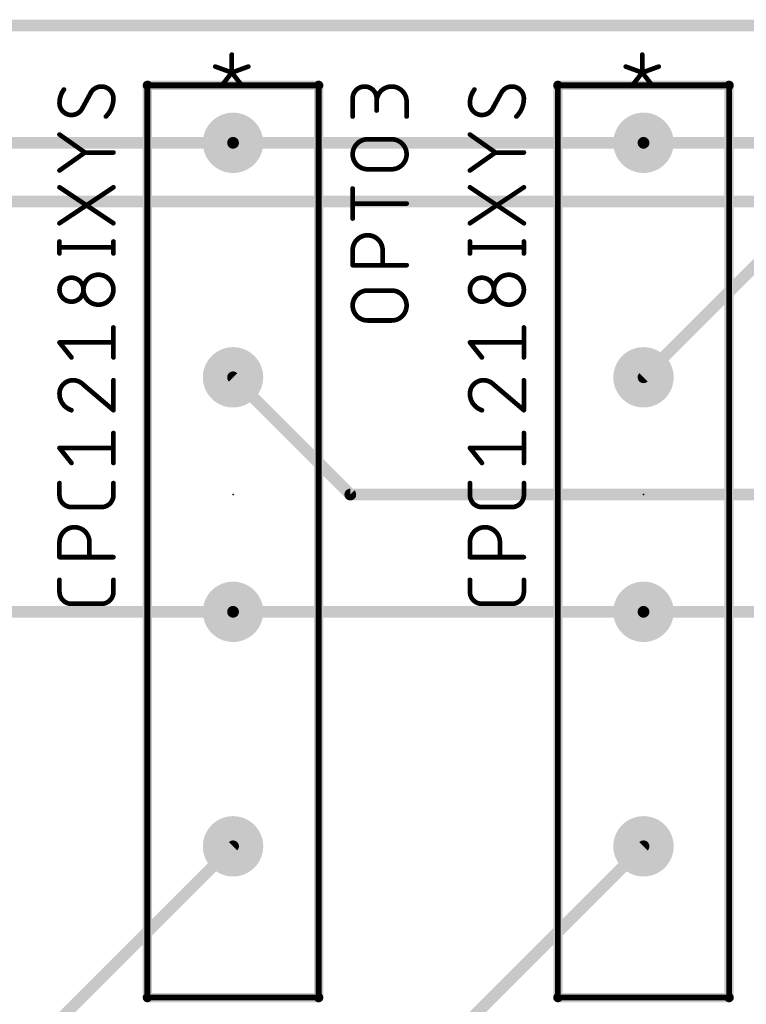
# Model space of a CAD drawing. Extents: x 0 to 99, y -9.3 to 67.
# Tile 4 of 8: x 36 to 51.8, y 32.1 to 53.5. Entities that reach past the tile are written whole.
import ezdxf

# ---------------------------------------------------------------- set-up
doc = ezdxf.new("R2010")
doc.units = 0
for name, color, linetype in [('1', 12, 'CONTINUOUS'), ('16', 132, 'CONTINUOUS'), ('17', 110, 'CONTINUOUS'), ('21', 7, 'CONTINUOUS'), ('23', 53, 'CONTINUOUS'), ('25', 7, 'CONTINUOUS'), ('27', 7, 'CONTINUOUS'), ('51', 7, 'CONTINUOUS')]:
    doc.layers.add(name, color=color, linetype=linetype)

# ---------------------------------------------------------------- blocks, each defined once
blk = doc.blocks.new('ROUNDP')
at = {"const_width": 0.5}
blk.add_lwpolyline([(0, -0.25, 1), (0, 0.25, 1), (0, -0.25)], format="xyb", dxfattribs=at)

msp = doc.modelspace()

# ---------------------------------------------------------------- linework, layer by layer
at = {"layer": '1', "const_width": 0.254}
for points in [[(30.48, 53.34), (76.2, 53.34)], [(77.47, 49.53), (35.56, 49.53)], [(40.64, 45.72), (43.18, 43.18)], [(76.2, 43.18), (43.18, 43.18)]]:
    msp.add_lwpolyline(points, dxfattribs=at)
at = {"layer": '1', "const_width": 0.127}
for points in [[(40.6849, 45.7649, 1), (40.5951, 45.6751)], [(43.18, 43.2435, 1), (43.18, 43.1165)], [(43.1351, 43.1351, 1), (43.2249, 43.2249)]]:
    msp.add_lwpolyline(points, format="xyb", dxfattribs=at)
at = {"layer": '16', "const_width": 0.254}
for points in [[(31.75, 50.8), (40.64, 50.8)], [(40.64, 50.8), (49.53, 50.8)], [(49.53, 50.8), (58.42, 50.8)], [(49.53, 45.72), (52.07, 48.26)], [(31.75, 40.64), (40.64, 40.64)], [(40.64, 40.64), (49.53, 40.64)], [(49.53, 40.64), (58.42, 40.64)], [(24.8031, 19.7231), (40.64, 35.56)], [(27.94, 13.97), (49.53, 35.56)]]:
    msp.add_lwpolyline(points, dxfattribs=at)
at = {"layer": '16', "const_width": 0.127}
for points in [[(40.64, 50.8635, 1), (40.64, 50.7365)], [(40.64, 50.7365, 1), (40.64, 50.8635)], [(49.53, 50.8635, 1), (49.53, 50.7365)], [(49.53, 50.7365, 1), (49.53, 50.8635)], [(49.4851, 45.7649, 1), (49.5749, 45.6751)], [(40.64, 40.7035, 1), (40.64, 40.5765)], [(40.64, 40.5765, 1), (40.64, 40.7035)], [(49.53, 40.7035, 1), (49.53, 40.5765)], [(49.53, 40.5765, 1), (49.53, 40.7035)], [(40.6849, 35.5151, 1), (40.5951, 35.6049)], [(49.5749, 35.5151, 1), (49.4851, 35.6049)]]:
    msp.add_lwpolyline(points, format="xyb", dxfattribs=at)
at = {"layer": '21'}
for points, const_width in [([(40.6132, 52.7106), (40.6132, 52.3212)], 0.1016), ([(49.5032, 52.7106), (49.5032, 52.3212)], 0.1016), ([(40.6132, 52.3212), (40.2562, 52.451)], 0.1016), ([(40.6132, 52.3212), (40.9702, 52.451)], 0.1016), ([(49.5032, 52.3212), (49.1462, 52.451)], 0.1016), ([(49.5032, 52.3212), (49.8602, 52.451)], 0.1016), ([(40.386, 52.0291), (40.6132, 52.3212)], 0.1016), ([(40.6132, 52.3212), (40.8404, 52.0291)], 0.1016), ([(49.276, 52.0291), (49.5032, 52.3212)], 0.1016), ([(49.5032, 52.3212), (49.7304, 52.0291)], 0.1016), ([(38.7858, 32.2834), (38.7858, 52.0446)], 0.2032), ([(38.7858, 52.0446), (42.4942, 52.0446)], 0.2032), ([(42.4942, 52.0446), (42.4942, 32.2834)], 0.2032), ([(47.6758, 32.2834), (47.6758, 52.0446)], 0.2032), ([(47.6758, 52.0446), (51.3842, 52.0446)], 0.2032), ([(51.3842, 52.0446), (51.3842, 32.2834)], 0.2032), ([(42.4942, 32.2834), (38.7858, 32.2834)], 0.2032), ([(51.3842, 32.2834), (47.6758, 32.2834)], 0.2032)]:
    msp.add_lwpolyline(points, dxfattribs=dict(at, const_width=const_width))
for points, const_width in [([(40.6386, 52.7106, 1), (40.5878, 52.7106)], 0.0508), ([(49.5286, 52.7106, 1), (49.4778, 52.7106)], 0.0508), ([(40.2649, 52.4749, 1), (40.2475, 52.4271)], 0.0508), ([(40.9789, 52.4271, 1), (40.9615, 52.4749)], 0.0508), ([(49.1549, 52.4749, 1), (49.1375, 52.4271)], 0.0508), ([(49.8689, 52.4271, 1), (49.8515, 52.4749)], 0.0508), ([(40.6332, 52.3368, 1), (40.5931, 52.3056)], 0.0508), ([(40.6045, 52.345, 1), (40.6219, 52.2973)], 0.0508), ([(40.5878, 52.3212, 1), (40.6386, 52.3212)], 0.0508), ([(40.6332, 52.3056, 1), (40.5931, 52.3368)], 0.0508), ([(40.6045, 52.2973, 1), (40.6219, 52.345)], 0.0508), ([(49.5232, 52.3368, 1), (49.4831, 52.3056)], 0.0508), ([(49.4945, 52.345, 1), (49.5119, 52.2973)], 0.0508), ([(49.4778, 52.3212, 1), (49.5286, 52.3212)], 0.0508), ([(49.5232, 52.3056, 1), (49.4831, 52.3368)], 0.0508), ([(49.4945, 52.2973, 1), (49.5119, 52.345)], 0.0508), ([(38.8366, 52.0446, 1), (38.735, 52.0446)], 0.1016), ([(38.7858, 52.0954, 1), (38.7858, 51.9938)], 0.1016), ([(40.366, 52.0447, 1), (40.406, 52.0135)], 0.0508), ([(40.8203, 52.0135, 1), (40.8604, 52.0447)], 0.0508), ([(42.545, 52.0446, 1), (42.4434, 52.0446)], 0.1016), ([(42.4942, 51.9938, 1), (42.4942, 52.0954)], 0.1016), ([(47.7266, 52.0446, 1), (47.625, 52.0446)], 0.1016), ([(47.6758, 52.0954, 1), (47.6758, 51.9938)], 0.1016), ([(49.256, 52.0447, 1), (49.296, 52.0135)], 0.0508), ([(49.7103, 52.0135, 1), (49.7504, 52.0447)], 0.0508), ([(51.435, 52.0446, 1), (51.3334, 52.0446)], 0.1016), ([(51.3842, 51.9938, 1), (51.3842, 52.0954)], 0.1016), ([(38.7858, 32.3342, 1), (38.7858, 32.2326)], 0.1016), ([(38.735, 32.2834, 1), (38.8366, 32.2834)], 0.1016), ([(42.4434, 32.2834, 1), (42.545, 32.2834)], 0.1016), ([(42.4942, 32.2326, 1), (42.4942, 32.3342)], 0.1016), ([(47.6758, 32.3342, 1), (47.6758, 32.2326)], 0.1016), ([(47.625, 32.2834, 1), (47.7266, 32.2834)], 0.1016), ([(51.3334, 32.2834, 1), (51.435, 32.2834)], 0.1016), ([(51.3842, 32.2326, 1), (51.3842, 32.3342)], 0.1016)]:
    msp.add_lwpolyline(points, format="xyb", dxfattribs=dict(at, const_width=const_width))
at = {"layer": '23'}
for p in [(40.64, 43.18), (49.53, 43.18)]:
    msp.add_point(p, dxfattribs=at)
at = {"layer": '25'}
for points, const_width in [([(43.7501, 51.7596, 1), (43.2308, 51.7596)], 0.1016), ([(44.3992, 51.6946, 1), (43.7501, 51.6946)], 0.1016), ([(43.2562, 51.7596, 1), (43.2054, 51.7596)], 0.0508), ([(43.2054, 51.7596, 1), (43.2562, 51.7596)], 0.0508), ([(43.7755, 51.7596, 1), (43.7247, 51.7596)], 0.0508), ([(43.7247, 51.7596, 1), (43.7755, 51.7596)], 0.0508), ([(43.7247, 51.6946, 1), (43.7755, 51.6946)], 0.0508), ([(44.4246, 51.6946, 1), (44.3738, 51.6946)], 0.0508), ([(44.3738, 51.6946, 1), (44.4246, 51.6946)], 0.0508), ([(43.7247, 51.4999, 1), (43.7755, 51.4999)], 0.0508), ([(43.2054, 51.3701, 1), (43.2562, 51.3701)], 0.0508), ([(44.3738, 51.3701, 1), (44.4246, 51.3701)], 0.0508), ([(43.5554, 50.8762, 1), (43.5554, 50.2271)], 0.1016), ([(43.5554, 50.9016, 1), (43.5554, 50.8508)], 0.0508), ([(43.5554, 50.8508, 1), (43.5554, 50.9016)], 0.0508), ([(44.0746, 50.2271, 1), (44.0746, 50.8762)], 0.1016), ([(44.0746, 50.9016, 1), (44.0746, 50.8508)], 0.0508), ([(44.0746, 50.8508, 1), (44.0746, 50.9016)], 0.0508), ([(43.5554, 50.2525, 1), (43.5554, 50.2017)], 0.0508), ([(43.5554, 50.2017, 1), (43.5554, 50.2525)], 0.0508), ([(44.0746, 50.2525, 1), (44.0746, 50.2017)], 0.0508), ([(44.0746, 50.2017, 1), (44.0746, 50.2525)], 0.0508), ([(43.2562, 49.8094, 1), (43.2054, 49.8094)], 0.0508), ([(43.2308, 49.5102, 1), (43.2308, 49.4595)], 0.0508), ([(44.3992, 49.4595, 1), (44.3992, 49.5102)], 0.0508), ([(43.2054, 49.1603, 1), (43.2562, 49.1603)], 0.0508), ([(43.8799, 48.4731, 1), (43.2308, 48.4731)], 0.1016), ([(43.2562, 48.4731, 1), (43.2054, 48.4731)], 0.0508), ([(43.2054, 48.4731, 1), (43.2562, 48.4731)], 0.0508), ([(43.9053, 48.4731, 1), (43.8545, 48.4731)], 0.0508), ([(43.8545, 48.4731, 1), (43.9053, 48.4731)], 0.0508), ([(43.2308, 48.1739, 1), (43.2308, 48.1231)], 0.0508), ([(43.2054, 48.1485, 1), (43.2562, 48.1485)], 0.0508), ([(43.8545, 48.1485, 1), (43.9053, 48.1485)], 0.0508), ([(44.3992, 48.1231, 1), (44.3992, 48.1739)], 0.0508), ([(43.5554, 47.5996, 1), (43.5554, 46.9505)], 0.1016), ([(43.5554, 47.625, 1), (43.5554, 47.5742)], 0.0508), ([(43.5554, 47.5742, 1), (43.5554, 47.625)], 0.0508), ([(44.0746, 46.9505, 1), (44.0746, 47.5996)], 0.1016), ([(44.0746, 47.625, 1), (44.0746, 47.5742)], 0.0508), ([(44.0746, 47.5742, 1), (44.0746, 47.625)], 0.0508), ([(43.5554, 46.9759, 1), (43.5554, 46.9251)], 0.0508), ([(43.5554, 46.9251, 1), (43.5554, 46.9759)], 0.0508), ([(44.0746, 46.9759, 1), (44.0746, 46.9251)], 0.0508), ([(44.0746, 46.9251, 1), (44.0746, 46.9759)], 0.0508)]:
    msp.add_lwpolyline(points, format="xyb", dxfattribs=dict(at, const_width=const_width))
at = {"layer": '25', "const_width": 0.1016}
for points in [[(43.2308, 51.3701), (43.2308, 51.7596)], [(43.7501, 51.7596), (43.7501, 51.4999)], [(44.3992, 51.3701), (44.3992, 51.6946)], [(43.5554, 50.8762), (44.0746, 50.8762)], [(44.0746, 50.2271), (43.5554, 50.2271)], [(43.2308, 49.1603), (43.2308, 49.8094)], [(44.3992, 49.4849), (43.2308, 49.4849)], [(43.2308, 48.1485), (43.2308, 48.4731)], [(43.8799, 48.4731), (43.8799, 48.1485)], [(44.3992, 48.1485), (43.2308, 48.1485)], [(43.5554, 47.5996), (44.0746, 47.5996)], [(44.0746, 46.9505), (43.5554, 46.9505)]]:
    msp.add_lwpolyline(points, dxfattribs=at)
at = {"layer": '27'}
for points, const_width in [([(37.7896, 52.0192, 0.2656), (37.5624, 51.8894)], 0.1016), ([(38.0492, 51.7596, 0.4142), (37.7896, 52.0192)], 0.1016), ([(37.7896, 52.0446, 1), (37.7896, 51.9938)], 0.0508), ([(37.7896, 51.9938, 1), (37.7896, 52.0446)], 0.0508), ([(46.6796, 52.0192, 0.2656), (46.4524, 51.8894)], 0.1016), ([(46.9392, 51.7596, 0.4142), (46.6796, 52.0192)], 0.1016), ([(46.6796, 52.0446, 1), (46.6796, 51.9938)], 0.0508), ([(46.6796, 51.9938, 1), (46.6796, 52.0446)], 0.0508), ([(36.9782, 51.9543, 0.1623), (36.8808, 51.6622)], 0.1016), ([(36.9985, 51.9391, 1), (36.9578, 51.9695)], 0.0508), ([(37.5405, 51.9023, 1), (37.5843, 51.8765)], 0.0508), ([(37.5847, 51.8772, 1), (37.5401, 51.9015)], 0.0508), ([(45.8682, 51.9543, 0.1623), (45.7708, 51.6622)], 0.1016), ([(45.8885, 51.9391, 1), (45.8478, 51.9695)], 0.0508), ([(46.4305, 51.9023, 1), (46.4743, 51.8765)], 0.0508), ([(46.4747, 51.8772, 1), (46.4301, 51.9015)], 0.0508), ([(36.8808, 51.6622, 0.4142), (37.1404, 51.4025)], 0.1016), ([(36.9062, 51.6622, 1), (36.8554, 51.6622)], 0.0508), ([(36.8554, 51.6622, 1), (36.9062, 51.6622)], 0.0508), ([(37.8869, 51.3701, 0.2), (38.0492, 51.7596)], 0.1016), ([(38.0746, 51.7596, 1), (38.0238, 51.7596)], 0.0508), ([(38.0238, 51.7596, 1), (38.0746, 51.7596)], 0.0508), ([(45.7708, 51.6622, 0.4142), (46.0304, 51.4025)], 0.1016), ([(45.7962, 51.6622, 1), (45.7454, 51.6622)], 0.0508), ([(45.7454, 51.6622, 1), (45.7962, 51.6622)], 0.0508), ([(46.7769, 51.3701, 0.2), (46.9392, 51.7596)], 0.1016), ([(46.9646, 51.7596, 1), (46.9138, 51.7596)], 0.0508), ([(46.9138, 51.7596, 1), (46.9646, 51.7596)], 0.0508), ([(37.1404, 51.4025, 0.2656), (37.3676, 51.5324)], 0.1016), ([(37.1404, 51.4279, 1), (37.1404, 51.3771)], 0.0508), ([(37.1404, 51.3771, 1), (37.1404, 51.4279)], 0.0508), ([(37.3453, 51.5445, 1), (37.3899, 51.5202)], 0.0508), ([(37.3895, 51.5195, 1), (37.3458, 51.5453)], 0.0508), ([(37.869, 51.3881, 1), (37.9048, 51.3521)], 0.0508), ([(46.0304, 51.4025, 0.2656), (46.2576, 51.5324)], 0.1016), ([(46.0304, 51.4279, 1), (46.0304, 51.3771)], 0.0508), ([(46.0304, 51.3771, 1), (46.0304, 51.4279)], 0.0508), ([(46.2353, 51.5445, 1), (46.2799, 51.5202)], 0.0508), ([(46.2795, 51.5195, 1), (46.2358, 51.5453)], 0.0508), ([(46.759, 51.3881, 1), (46.7948, 51.3521)], 0.0508), ([(36.8954, 51, 1), (36.8662, 50.9585)], 0.0508), ([(45.7854, 51, 1), (45.7562, 50.9585)], 0.0508), ([(37.4325, 50.6151, 1), (37.4325, 50.5643)], 0.0508), ([(37.4472, 50.569, 1), (37.4179, 50.6105)], 0.0508), ([(37.4179, 50.569, 1), (37.4472, 50.6105)], 0.0508), ([(38.0492, 50.5643, 1), (38.0492, 50.6151)], 0.0508), ([(46.3225, 50.6151, 1), (46.3225, 50.5643)], 0.0508), ([(46.3372, 50.569, 1), (46.3079, 50.6105)], 0.0508), ([(46.3079, 50.569, 1), (46.3372, 50.6105)], 0.0508), ([(46.9392, 50.5643, 1), (46.9392, 50.6151)], 0.0508), ([(36.8662, 50.221, 1), (36.8954, 50.1795)], 0.0508), ([(45.7562, 50.221, 1), (45.7854, 50.1795)], 0.0508), ([(36.8949, 49.8573, 1), (36.8667, 49.8151)], 0.0508), ([(38.0633, 49.8151, 1), (38.0351, 49.8573)], 0.0508), ([(45.7849, 49.8573, 1), (45.7567, 49.8151)], 0.0508), ([(46.9533, 49.8151, 1), (46.9251, 49.8573)], 0.0508), ([(36.8667, 49.0784, 1), (36.8949, 49.0361)], 0.0508), ([(38.0351, 49.0361, 1), (38.0633, 49.0784)], 0.0508), ([(45.7567, 49.0784, 1), (45.7849, 49.0361)], 0.0508), ([(46.9251, 49.0361, 1), (46.9533, 49.0784)], 0.0508), ([(36.9062, 48.6622, 1), (36.8554, 48.6622)], 0.0508), ([(38.0746, 48.6622, 1), (38.0238, 48.6622)], 0.0508), ([(45.7962, 48.6622, 1), (45.7454, 48.6622)], 0.0508), ([(46.9646, 48.6622, 1), (46.9138, 48.6622)], 0.0508), ([(36.8808, 48.5577, 1), (36.8808, 48.5069)], 0.0508), ([(36.8554, 48.4025, 1), (36.9062, 48.4025)], 0.0508), ([(38.0238, 48.4025, 1), (38.0746, 48.4025)], 0.0508), ([(38.0492, 48.5069, 1), (38.0492, 48.5577)], 0.0508), ([(45.7708, 48.5577, 1), (45.7708, 48.5069)], 0.0508), ([(45.7454, 48.4025, 1), (45.7962, 48.4025)], 0.0508), ([(46.9138, 48.4025, 1), (46.9646, 48.4025)], 0.0508), ([(46.9392, 48.5069, 1), (46.9392, 48.5577)], 0.0508), ([(37.7246, 47.9425, 1), (37.7246, 47.2934)], 0.1016), ([(37.7246, 47.2934, 1), (37.7246, 47.9425)], 0.1016), ([(37.7246, 47.9679, 1), (37.7246, 47.9171)], 0.0508), ([(37.7246, 47.9171, 1), (37.7246, 47.9679)], 0.0508), ([(46.6146, 47.9425, 1), (46.6146, 47.2934)], 0.1016), ([(46.6146, 47.2934, 1), (46.6146, 47.9425)], 0.1016), ([(46.6146, 47.9679, 1), (46.6146, 47.9171)], 0.0508), ([(46.6146, 47.9171, 1), (46.6146, 47.9679)], 0.0508), ([(37.1404, 47.8776, 1), (37.1404, 47.3583)], 0.1016), ([(37.1404, 47.3583, 1), (37.1404, 47.8776)], 0.1016), ([(37.1404, 47.903, 1), (37.1404, 47.8522)], 0.0508), ([(37.1404, 47.8522, 1), (37.1404, 47.903)], 0.0508), ([(46.0304, 47.8776, 1), (46.0304, 47.3583)], 0.1016), ([(46.0304, 47.3583, 1), (46.0304, 47.8776)], 0.1016), ([(46.0304, 47.903, 1), (46.0304, 47.8522)], 0.0508), ([(46.0304, 47.8522, 1), (46.0304, 47.903)], 0.0508), ([(37.1404, 47.3837, 1), (37.1404, 47.3329)], 0.0508), ([(37.1404, 47.3329, 1), (37.1404, 47.3837)], 0.0508), ([(46.0304, 47.3837, 1), (46.0304, 47.3329)], 0.0508), ([(46.0304, 47.3329, 1), (46.0304, 47.3837)], 0.0508), ([(37.7246, 47.3188, 1), (37.7246, 47.268)], 0.0508), ([(37.7246, 47.268, 1), (37.7246, 47.3188)], 0.0508), ([(46.6146, 47.3188, 1), (46.6146, 47.268)], 0.0508), ([(46.6146, 47.268, 1), (46.6146, 47.3188)], 0.0508), ([(38.0746, 46.7995, 1), (38.0238, 46.7995)], 0.0508), ([(46.9646, 46.7995, 1), (46.9138, 46.7995)], 0.0508), ([(36.9006, 46.4908, 1), (36.861, 46.4591)], 0.0508), ([(36.8808, 46.5003, 1), (36.8808, 46.4496)], 0.0508), ([(38.0492, 46.4496, 1), (38.0492, 46.5003)], 0.0508), ([(45.7906, 46.4908, 1), (45.751, 46.4591)], 0.0508), ([(45.7708, 46.5003, 1), (45.7708, 46.4496)], 0.0508), ([(46.9392, 46.4496, 1), (46.9392, 46.5003)], 0.0508), ([(37.1206, 46.1345, 1), (37.1603, 46.1663)], 0.0508), ([(38.0238, 46.1504, 1), (38.0746, 46.1504)], 0.0508), ([(46.0106, 46.1345, 1), (46.0503, 46.1663)], 0.0508), ([(46.9138, 46.1504, 1), (46.9646, 46.1504)], 0.0508), ([(37.1729, 45.6565, 0.4142), (36.8808, 45.3644)], 0.1016), ([(37.4001, 45.5591, 0.2053), (37.1729, 45.6565)], 0.1016), ([(37.1729, 45.6819, 1), (37.1729, 45.6311)], 0.0508), ([(37.1729, 45.6311, 1), (37.1729, 45.6819)], 0.0508), ([(38.0746, 45.6565, 1), (38.0238, 45.6565)], 0.0508), ([(46.0629, 45.6565, 0.4142), (45.7708, 45.3644)], 0.1016), ([(46.2901, 45.5591, 0.2053), (46.0629, 45.6565)], 0.1016), ([(46.0629, 45.6819, 1), (46.0629, 45.6311)], 0.0508), ([(46.0629, 45.6311, 1), (46.0629, 45.6819)], 0.0508), ([(46.9646, 45.6565, 1), (46.9138, 45.6565)], 0.0508), ([(37.4165, 45.5785, 1), (37.3836, 45.5398)], 0.0508), ([(37.3817, 45.5416, 1), (37.4185, 45.5767)], 0.0508), ([(46.3065, 45.5785, 1), (46.2736, 45.5398)], 0.0508), ([(46.2717, 45.5416, 1), (46.3085, 45.5767)], 0.0508), ([(36.8808, 45.3644, 0.3252), (37.1404, 45.0074)], 0.1016), ([(36.9062, 45.3644, 1), (36.8554, 45.3644)], 0.0508), ([(36.8554, 45.3644, 1), (36.9062, 45.3644)], 0.0508), ([(45.7708, 45.3644, 0.3252), (46.0304, 45.0074)], 0.1016), ([(45.7962, 45.3644, 1), (45.7454, 45.3644)], 0.0508), ([(45.7454, 45.3644, 1), (45.7962, 45.3644)], 0.0508), ([(37.1326, 44.9832, 1), (37.1483, 45.0316)], 0.0508), ([(38.0238, 45.0074, 1), (38.0746, 45.0074)], 0.0508), ([(38.0327, 44.988, 1), (38.0657, 45.0268)], 0.0508), ([(46.0226, 44.9832, 1), (46.0383, 45.0316)], 0.0508), ([(46.9138, 45.0074, 1), (46.9646, 45.0074)], 0.0508), ([(46.9227, 44.988, 1), (46.9557, 45.0268)], 0.0508), ([(38.0746, 44.5135, 1), (38.0238, 44.5135)], 0.0508), ([(46.9646, 44.5135, 1), (46.9138, 44.5135)], 0.0508), ([(36.8808, 44.2144, 1), (36.8808, 44.1636)], 0.0508), ([(36.9006, 44.2048, 1), (36.861, 44.1731)], 0.0508), ([(38.0492, 44.1636, 1), (38.0492, 44.2144)], 0.0508), ([(45.7708, 44.2144, 1), (45.7708, 44.1636)], 0.0508), ([(45.7906, 44.2048, 1), (45.751, 44.1731)], 0.0508), ([(46.9392, 44.1636, 1), (46.9392, 44.2144)], 0.0508), ([(37.1206, 43.8485, 1), (37.1603, 43.8803)], 0.0508), ([(38.0238, 43.8644, 1), (38.0746, 43.8644)], 0.0508), ([(46.0106, 43.8485, 1), (46.0503, 43.8803)], 0.0508), ([(46.9138, 43.8644, 1), (46.9646, 43.8644)], 0.0508), ([(36.9062, 43.4279, 1), (36.8554, 43.4279)], 0.0508), ([(38.0746, 43.4279, 1), (38.0238, 43.4279)], 0.0508), ([(45.7962, 43.4279, 1), (45.7454, 43.4279)], 0.0508), ([(46.9646, 43.4279, 1), (46.9138, 43.4279)], 0.0508), ([(36.8808, 43.1682, 0.4142), (37.1404, 42.9086)], 0.1016), ([(36.9062, 43.1682, 1), (36.8554, 43.1682)], 0.0508), ([(36.8554, 43.1682, 1), (36.9062, 43.1682)], 0.0508), ([(37.7896, 42.9086, 0.4142), (38.0492, 43.1682)], 0.1016), ([(38.0746, 43.1682, 1), (38.0238, 43.1682)], 0.0508), ([(38.0238, 43.1682, 1), (38.0746, 43.1682)], 0.0508), ([(45.7708, 43.1682, 0.4142), (46.0304, 42.9086)], 0.1016), ([(45.7962, 43.1682, 1), (45.7454, 43.1682)], 0.0508), ([(45.7454, 43.1682, 1), (45.7962, 43.1682)], 0.0508), ([(46.6796, 42.9086, 0.4142), (46.9392, 43.1682)], 0.1016), ([(46.9646, 43.1682, 1), (46.9138, 43.1682)], 0.0508), ([(46.9138, 43.1682, 1), (46.9646, 43.1682)], 0.0508), ([(37.1404, 42.934, 1), (37.1404, 42.8832)], 0.0508), ([(37.1404, 42.8832, 1), (37.1404, 42.934)], 0.0508), ([(37.7896, 42.934, 1), (37.7896, 42.8832)], 0.0508), ([(37.7896, 42.8832, 1), (37.7896, 42.934)], 0.0508), ([(46.0304, 42.934, 1), (46.0304, 42.8832)], 0.0508), ([(46.0304, 42.8832, 1), (46.0304, 42.934)], 0.0508), ([(46.6796, 42.934, 1), (46.6796, 42.8832)], 0.0508), ([(46.6796, 42.8832, 1), (46.6796, 42.934)], 0.0508), ([(37.5299, 42.1485, 1), (36.8808, 42.1485)], 0.1016), ([(46.4199, 42.1485, 1), (45.7708, 42.1485)], 0.1016), ([(36.9062, 42.1485, 1), (36.8554, 42.1485)], 0.0508), ([(36.8554, 42.1485, 1), (36.9062, 42.1485)], 0.0508), ([(37.5553, 42.1485, 1), (37.5045, 42.1485)], 0.0508), ([(37.5045, 42.1485, 1), (37.5553, 42.1485)], 0.0508), ([(45.7962, 42.1485, 1), (45.7454, 42.1485)], 0.0508), ([(45.7454, 42.1485, 1), (45.7962, 42.1485)], 0.0508), ([(46.4453, 42.1485, 1), (46.3945, 42.1485)], 0.0508), ([(46.3945, 42.1485, 1), (46.4453, 42.1485)], 0.0508), ([(36.8808, 41.8493, 1), (36.8808, 41.7985)], 0.0508), ([(36.8554, 41.8239, 1), (36.9062, 41.8239)], 0.0508), ([(37.5045, 41.8239, 1), (37.5553, 41.8239)], 0.0508), ([(38.0492, 41.7985, 1), (38.0492, 41.8493)], 0.0508), ([(45.7708, 41.8493, 1), (45.7708, 41.7985)], 0.0508), ([(45.7454, 41.8239, 1), (45.7962, 41.8239)], 0.0508), ([(46.3945, 41.8239, 1), (46.4453, 41.8239)], 0.0508), ([(46.9392, 41.7985, 1), (46.9392, 41.8493)], 0.0508), ([(36.9062, 41.3324, 1), (36.8554, 41.3324)], 0.0508), ([(38.0746, 41.3324, 1), (38.0238, 41.3324)], 0.0508), ([(45.7962, 41.3324, 1), (45.7454, 41.3324)], 0.0508), ([(46.9646, 41.3324, 1), (46.9138, 41.3324)], 0.0508), ([(36.8808, 41.0727, 0.4142), (37.1404, 40.8131)], 0.1016), ([(36.9062, 41.0727, 1), (36.8554, 41.0727)], 0.0508), ([(36.8554, 41.0727, 1), (36.9062, 41.0727)], 0.0508), ([(37.7896, 40.8131, 0.4142), (38.0492, 41.0727)], 0.1016), ([(38.0746, 41.0727, 1), (38.0238, 41.0727)], 0.0508), ([(38.0238, 41.0727, 1), (38.0746, 41.0727)], 0.0508), ([(45.7708, 41.0727, 0.4142), (46.0304, 40.8131)], 0.1016), ([(45.7962, 41.0727, 1), (45.7454, 41.0727)], 0.0508), ([(45.7454, 41.0727, 1), (45.7962, 41.0727)], 0.0508), ([(46.6796, 40.8131, 0.4142), (46.9392, 41.0727)], 0.1016), ([(46.9646, 41.0727, 1), (46.9138, 41.0727)], 0.0508), ([(46.9138, 41.0727, 1), (46.9646, 41.0727)], 0.0508), ([(37.1404, 40.8385, 1), (37.1404, 40.7877)], 0.0508), ([(37.1404, 40.7877, 1), (37.1404, 40.8385)], 0.0508), ([(37.7896, 40.8385, 1), (37.7896, 40.7877)], 0.0508), ([(37.7896, 40.7877, 1), (37.7896, 40.8385)], 0.0508), ([(46.0304, 40.8385, 1), (46.0304, 40.7877)], 0.0508), ([(46.0304, 40.7877, 1), (46.0304, 40.8385)], 0.0508), ([(46.6796, 40.8385, 1), (46.6796, 40.7877)], 0.0508), ([(46.6796, 40.7877, 1), (46.6796, 40.8385)], 0.0508)]:
    msp.add_lwpolyline(points, format="xyb", dxfattribs=dict(at, const_width=const_width))
at = {"layer": '27', "const_width": 0.1016}
for points in [[(37.5624, 51.8894), (37.3676, 51.5324)], [(46.4524, 51.8894), (46.2576, 51.5324)], [(37.4325, 50.5897), (36.8808, 50.9792)], [(46.3225, 50.5897), (45.7708, 50.9792)], [(36.8808, 50.2003), (37.4325, 50.5897)], [(38.0492, 50.5897), (37.4325, 50.5897)], [(45.7708, 50.2003), (46.3225, 50.5897)], [(46.9392, 50.5897), (46.3225, 50.5897)], [(38.0492, 49.0573), (36.8808, 49.8362)], [(36.8808, 49.0573), (38.0492, 49.8362)], [(46.9392, 49.0573), (45.7708, 49.8362)], [(45.7708, 49.0573), (46.9392, 49.8362)], [(36.8808, 48.4025), (36.8808, 48.6622)], [(38.0492, 48.4025), (38.0492, 48.6622)], [(45.7708, 48.4025), (45.7708, 48.6622)], [(46.9392, 48.4025), (46.9392, 48.6622)], [(36.8808, 48.5323), (38.0492, 48.5323)], [(45.7708, 48.5323), (46.9392, 48.5323)], [(38.0492, 46.1504), (38.0492, 46.7995)], [(46.9392, 46.1504), (46.9392, 46.7995)], [(37.1404, 46.1504), (36.8808, 46.4749)], [(36.8808, 46.4749), (38.0492, 46.4749)], [(46.0304, 46.1504), (45.7708, 46.4749)], [(45.7708, 46.4749), (46.9392, 46.4749)], [(38.0492, 45.0074), (38.0492, 45.6565)], [(46.9392, 45.0074), (46.9392, 45.6565)], [(37.4001, 45.5591), (38.0492, 45.0074)], [(46.2901, 45.5591), (46.9392, 45.0074)], [(38.0492, 43.8644), (38.0492, 44.5135)], [(46.9392, 43.8644), (46.9392, 44.5135)], [(37.1404, 43.8644), (36.8808, 44.189)], [(36.8808, 44.189), (38.0492, 44.189)], [(46.0304, 43.8644), (45.7708, 44.189)], [(45.7708, 44.189), (46.9392, 44.189)], [(36.8808, 43.1682), (36.8808, 43.4279)], [(38.0492, 43.4279), (38.0492, 43.1682)], [(45.7708, 43.1682), (45.7708, 43.4279)], [(46.9392, 43.4279), (46.9392, 43.1682)], [(37.7896, 42.9086), (37.1404, 42.9086)], [(46.6796, 42.9086), (46.0304, 42.9086)], [(36.8808, 41.8239), (36.8808, 42.1485)], [(37.5299, 42.1485), (37.5299, 41.8239)], [(45.7708, 41.8239), (45.7708, 42.1485)], [(46.4199, 42.1485), (46.4199, 41.8239)], [(38.0492, 41.8239), (36.8808, 41.8239)], [(46.9392, 41.8239), (45.7708, 41.8239)], [(36.8808, 41.0727), (36.8808, 41.3324)], [(38.0492, 41.3324), (38.0492, 41.0727)], [(45.7708, 41.0727), (45.7708, 41.3324)], [(46.9392, 41.3324), (46.9392, 41.0727)], [(37.7896, 40.8131), (37.1404, 40.8131)], [(46.6796, 40.8131), (46.0304, 40.8131)]]:
    msp.add_lwpolyline(points, dxfattribs=at)
at = {"layer": '51', "const_width": 0.0635}
for points in [[(38.8176, 52.0446, 1), (38.754, 52.0446)], [(38.7858, 52.0764, 1), (38.7858, 52.0129)], [(42.526, 52.0446, 1), (42.4624, 52.0446)], [(42.4942, 52.0129, 1), (42.4942, 52.0764)], [(47.6758, 52.0764, 1), (47.6758, 52.0129)], [(47.7076, 52.0446, 1), (47.6441, 52.0446)], [(51.416, 52.0446, 1), (51.3524, 52.0446)], [(51.3842, 52.0129, 1), (51.3842, 52.0764)], [(38.754, 32.2834, 1), (38.8176, 32.2834)], [(38.7858, 32.3152, 1), (38.7858, 32.2516)], [(42.4624, 32.2834, 1), (42.526, 32.2834)], [(42.4942, 32.2516, 1), (42.4942, 32.3152)], [(47.6758, 32.3152, 1), (47.6758, 32.2516)], [(47.6441, 32.2834, 1), (47.7076, 32.2834)], [(51.3524, 32.2834, 1), (51.416, 32.2834)], [(51.3842, 32.2516, 1), (51.3842, 32.3152)]]:
    msp.add_lwpolyline(points, format="xyb", dxfattribs=at)
at = {"layer": '51', "const_width": 0.127}
for points in [[(38.7858, 32.2834), (38.7858, 52.0446)], [(38.7858, 52.0446), (42.4942, 52.0446)], [(42.4942, 52.0446), (42.4942, 32.2834)], [(47.6758, 32.2834), (47.6758, 52.0446)], [(47.6758, 52.0446), (51.3842, 52.0446)], [(51.3842, 52.0446), (51.3842, 32.2834)], [(42.4942, 32.2834), (38.7858, 32.2834)], [(51.3842, 32.2834), (47.6758, 32.2834)]]:
    msp.add_lwpolyline(points, dxfattribs=at)

# ---------------------------------------------------------------- block references
at = {"layer": '17', "xscale": 1.308, "yscale": 1.308, "rotation": 270}
for p in [(40.64, 50.8), (40.64, 50.8), (49.53, 50.8), (49.53, 50.8), (40.64, 45.72), (40.64, 45.72), (49.53, 45.72), (49.53, 45.72), (40.64, 40.64), (40.64, 40.64), (49.53, 40.64), (49.53, 40.64), (40.64, 35.56), (40.64, 35.56), (49.53, 35.56), (49.53, 35.56)]:
    msp.add_blockref('ROUNDP', p, dxfattribs=at)

doc.saveas('drawing.dxf')
